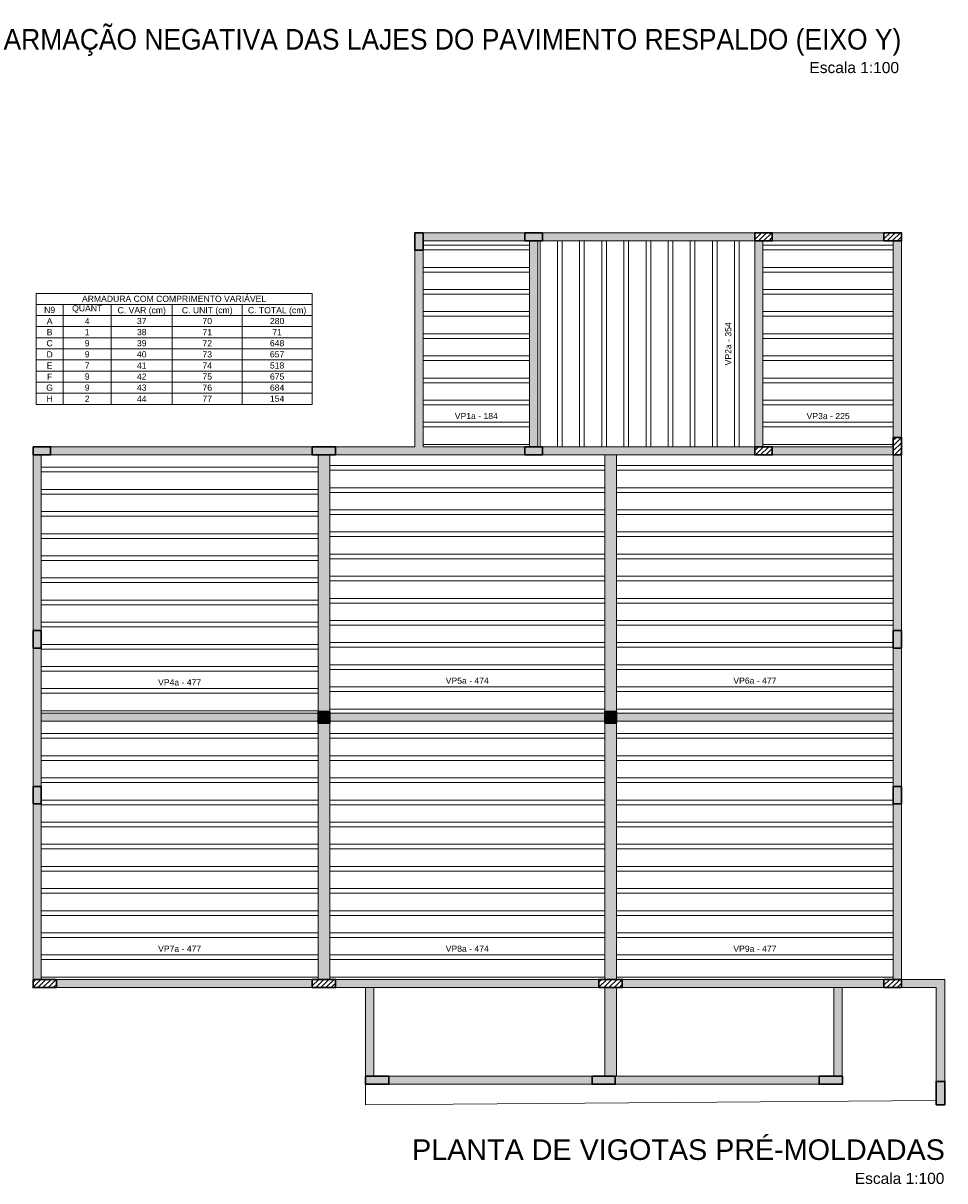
# Model space of a CAD drawing. Header units: millimetres. Extents: x 1434 to 2277, y -793 to -278.
# Tile 1 of 111: x 1435 to 1467, y -793 to -753. Entities that reach past the tile are written whole.
import ezdxf

# ---------------------------------------------------------------- set-up
doc = ezdxf.new("R2010")
doc.units = ezdxf.units.MM
for name, color, linetype, lineweight in [('DT-Hachura pilar em laje', 252, 'Continuous', 5), ('DT-Hachura viga em laje', 254, 'Continuous', 5), ('DT-Relação do aço', 250, 'Continuous', 5), ('DT-Título', 250, 'Continuous', 20), ('FO-Hachuras das lajes', 1, 'Continuous', 20), ('FO-Pilares', 4, 'Continuous', 30), ('FO-Textos das lajes', 3, 'Continuous', 20), ('FO-Vigas', 1, 'Continuous', 20)]:
    doc.layers.add(name, color=color, linetype=linetype, lineweight=lineweight)
doc.styles.add('ARIAL', font='arial.ttf')
pattern_1 = [(45, (1377.20654, -1659.71041), (-0.088388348, 0.088388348), [])]

msp = doc.modelspace()

# ---------------------------------------------------------------- hatches: boundary and pattern name
at = {"layer": 'DT-Hachura pilar em laje', "linetype": 'Continuous'}
for points in [[(1448.7901, -760.6434), (1448.9301, -760.6434), (1449.0701, -760.6434), (1449.0701, -760.3434), (1449.0701, -760.0434), (1448.9301, -760.0434), (1448.7901, -760.0434), (1448.7901, -760.3434)], [(1452.5701, -760.0434), (1452.5701, -760.1834), (1452.5701, -760.3234), (1452.8701, -760.3234), (1453.1701, -760.3234), (1453.1701, -760.1834), (1453.1701, -760.0434), (1452.8701, -760.0434)], [(1435.6725, -767.393), (1435.6725, -767.533), (1435.6725, -767.673), (1435.9725, -767.673), (1436.2725, -767.673), (1436.2725, -767.533), (1436.2725, -767.393), (1435.9725, -767.393)], [(1445.2637, -767.393), (1445.2637, -767.533), (1445.2637, -767.673), (1445.6637, -767.673), (1446.0637, -767.673), (1446.0637, -767.533), (1446.0637, -767.393), (1445.6637, -767.393)], [(1452.5701, -767.393), (1452.5701, -767.533), (1452.5701, -767.673), (1452.8701, -767.673), (1453.1701, -767.673), (1453.1701, -767.533), (1453.1701, -767.393), (1452.8701, -767.393)], [(1435.6725, -774.303), (1435.8125, -774.303), (1435.9525, -774.303), (1435.9525, -774.003), (1435.9525, -773.703), (1435.8125, -773.703), (1435.6725, -773.703), (1435.6725, -774.003)], [(1465.2263, -774.303), (1465.3663, -774.303), (1465.5063, -774.303), (1465.5063, -774.003), (1465.5063, -773.703), (1465.3663, -773.703), (1465.2263, -773.703), (1465.2263, -774.003)], [(1445.4637, -776.8782), (1445.6637, -776.8782), (1445.8637, -776.8782), (1445.8637, -776.6782), (1445.8637, -776.4782), (1445.6637, -776.4782), (1445.4637, -776.4782), (1445.4637, -776.6782)], [(1455.3151, -776.8782), (1455.5151, -776.8782), (1455.7151, -776.8782), (1455.7151, -776.6782), (1455.7151, -776.4782), (1455.5151, -776.4782), (1455.3151, -776.4782), (1455.3151, -776.6782)], [(1435.6725, -779.6534), (1435.8125, -779.6534), (1435.9525, -779.6534), (1435.9525, -779.3534), (1435.9525, -779.0534), (1435.8125, -779.0534), (1435.6725, -779.0534), (1435.6725, -779.3534)], [(1465.2263, -779.6534), (1465.3663, -779.6534), (1465.5063, -779.6534), (1465.5063, -779.3534), (1465.5063, -779.0534), (1465.3663, -779.0534), (1465.2263, -779.0534), (1465.2263, -779.3534)], [(1447.0963, -789.0034), (1447.0963, -789.1434), (1447.0963, -789.2834), (1447.4963, -789.2834), (1447.8963, -789.2834), (1447.8963, -789.1434), (1447.8963, -789.0034), (1447.4963, -789.0034)], [(1454.8763, -789.0034), (1454.8763, -789.1434), (1454.8763, -789.2834), (1455.2763, -789.2834), (1455.6763, -789.2834), (1455.6763, -789.1434), (1455.6763, -789.0034), (1455.2763, -789.0034)], [(1462.6763, -789.0034), (1462.6763, -789.1434), (1462.6763, -789.2834), (1463.0763, -789.2834), (1463.4763, -789.2834), (1463.4763, -789.1434), (1463.4763, -789.0034), (1463.0763, -789.0034)], [(1466.6971, -789.9834), (1466.8471, -789.9834), (1466.9971, -789.9834), (1466.9971, -789.5834), (1466.9971, -789.1834), (1466.8471, -789.1834), (1466.6971, -789.1834), (1466.6971, -789.5834)]]:
    msp.add_hatch(color=256, dxfattribs=at).paths.add_polyline_path(points)
h = msp.add_hatch(dxfattribs=at)
h.set_pattern_fill('ANSI31', color=256, style=0)
h.set_pattern_definition(pattern_1)
h.paths.add_polyline_path([(1460.4669, -760.0434), (1460.4669, -760.1834), (1460.4669, -760.3234), (1460.7669, -760.3234), (1461.0669, -760.3234), (1461.0669, -760.1834), (1461.0669, -760.0434), (1460.7669, -760.0434)])
h = msp.add_hatch(dxfattribs=at)
h.set_pattern_fill('ANSI31', color=256, style=0)
h.set_pattern_definition(pattern_1)
h.paths.add_polyline_path([(1464.9061, -760.0434), (1464.9061, -760.1834), (1464.9061, -760.3234), (1465.2061, -760.3234), (1465.5061, -760.3234), (1465.5061, -760.1834), (1465.5061, -760.0434), (1465.2061, -760.0434)])
h = msp.add_hatch(dxfattribs=at)
h.set_pattern_fill('ANSI31', color=256, style=0)
h.set_pattern_definition(pattern_1)
h.paths.add_polyline_path([(1465.2261, -767.673), (1465.3661, -767.673), (1465.5061, -767.673), (1465.5061, -767.373), (1465.5061, -767.073), (1465.3661, -767.073), (1465.2261, -767.073), (1465.2261, -767.373)])
h = msp.add_hatch(dxfattribs=at)
h.set_pattern_fill('ANSI31', color=256, style=0)
h.set_pattern_definition(pattern_1)
h.paths.add_polyline_path([(1460.4669, -767.393), (1460.4669, -767.533), (1460.4669, -767.673), (1460.7669, -767.673), (1461.0669, -767.673), (1461.0669, -767.533), (1461.0669, -767.393), (1460.7669, -767.393)])
h = msp.add_hatch(dxfattribs=at)
h.set_pattern_fill('ANSI31', color=256, style=0)
h.set_pattern_definition(pattern_1)
h.paths.add_polyline_path([(1435.6725, -785.6834), (1435.6725, -785.8234), (1435.6725, -785.9634), (1436.0725, -785.9634), (1436.4725, -785.9634), (1436.4725, -785.8234), (1436.4725, -785.6834), (1436.0725, -785.6834)])
h = msp.add_hatch(dxfattribs=at)
h.set_pattern_fill('ANSI31', color=256, style=0)
h.set_pattern_definition(pattern_1)
h.paths.add_polyline_path([(1445.2637, -785.6834), (1445.2637, -785.8234), (1445.2637, -785.9634), (1445.6637, -785.9634), (1446.0637, -785.9634), (1446.0637, -785.8234), (1446.0637, -785.6834), (1445.6637, -785.6834)])
h = msp.add_hatch(dxfattribs=at)
h.set_pattern_fill('ANSI31', color=256, style=0)
h.set_pattern_definition(pattern_1)
h.paths.add_polyline_path([(1455.1151, -785.6834), (1455.1151, -785.8234), (1455.1151, -785.9634), (1455.5151, -785.9634), (1455.9151, -785.9634), (1455.9151, -785.8234), (1455.9151, -785.6834), (1455.5151, -785.6834)])
h = msp.add_hatch(dxfattribs=at)
h.set_pattern_fill('ANSI31', color=256, style=0)
h.set_pattern_definition(pattern_1)
h.paths.add_polyline_path([(1464.9061, -785.6834), (1464.9061, -785.8234), (1464.9061, -785.9634), (1465.2061, -785.9634), (1465.5061, -785.9634), (1465.5061, -785.8234), (1465.5061, -785.6834), (1465.2061, -785.6834)])
at = {"layer": 'DT-Hachura viga em laje', "linetype": 'Continuous'}
for points in [[(1452.5701, -760.0434), (1452.5701, -760.0434), (1449.0701, -760.0434), (1449.0701, -760.3234), (1452.5701, -760.3234), (1452.5701, -760.0434)], [(1453.0099, -760.3234), (1453.0099, -760.3234), (1452.7301, -760.3234), (1452.7301, -767.393), (1453.0099, -767.393), (1453.0099, -760.3234)], [(1460.4669, -760.0434), (1460.4669, -760.0434), (1453.1701, -760.0434), (1453.1701, -760.3234), (1460.4669, -760.3234), (1460.4669, -760.0434)], [(1460.7469, -760.3234), (1460.7469, -760.3234), (1460.4669, -760.3234), (1460.4669, -767.393), (1460.7469, -767.393), (1460.7469, -760.3234)], [(1464.9061, -760.0436), (1464.9061, -760.0436), (1461.0669, -760.0436), (1461.0669, -760.3234), (1464.9061, -760.3234), (1464.9061, -760.0436)], [(1465.5061, -760.3234), (1465.5061, -760.3234), (1465.2261, -760.3234), (1465.2261, -760.8734), (1465.5061, -760.8734), (1465.5061, -760.3234)], [(1449.0701, -767.393), (1449.0701, -767.393), (1449.0701, -760.6434), (1448.7901, -760.6434), (1448.7901, -767.393), (1448.9301, -767.533), (1449.0701, -767.393)], [(1465.5061, -760.8734), (1465.5061, -760.8734), (1465.2261, -760.8734), (1465.2261, -767.073), (1465.5061, -767.073), (1465.5061, -760.8734)], [(1436.2725, -767.393), (1436.2725, -767.393), (1436.2725, -767.6732), (1445.2637, -767.6732), (1445.2637, -767.393), (1436.2725, -767.393)], [(1448.9301, -767.533), (1448.9301, -767.533), (1448.7901, -767.393), (1446.0637, -767.393), (1446.0637, -767.673), (1448.9301, -767.673), (1448.9301, -767.533)], [(1452.5701, -767.393), (1452.5701, -767.393), (1449.0701, -767.393), (1448.9301, -767.533), (1448.9301, -767.673), (1452.5701, -767.673), (1452.5701, -767.393)], [(1455.5151, -767.393), (1455.5151, -767.393), (1453.1701, -767.393), (1453.1701, -767.673), (1455.5151, -767.673), (1455.5151, -767.393)], [(1455.7151, -767.673), (1455.7151, -767.673), (1455.5151, -767.533), (1455.3151, -767.673), (1455.3151, -776.4782), (1455.7151, -776.4782), (1455.7151, -767.673)], [(1460.4669, -767.393), (1460.4669, -767.393), (1455.5151, -767.393), (1455.5151, -767.673), (1460.4669, -767.673), (1460.4669, -767.393)], [(1465.2261, -767.393), (1465.2261, -767.393), (1461.0669, -767.393), (1461.0669, -767.673), (1465.2261, -767.673), (1465.2261, -767.393)], [(1435.9525, -767.673), (1435.9525, -767.673), (1435.6725, -767.673), (1435.6725, -768.213), (1435.9525, -768.213), (1435.9525, -767.673)], [(1445.8637, -767.673), (1445.8637, -767.673), (1445.4637, -767.673), (1445.4637, -776.4782), (1445.8637, -776.4782), (1445.8637, -767.673)], [(1465.5061, -767.673), (1465.5061, -767.673), (1465.2261, -767.673), (1465.2261, -773.7032), (1465.5061, -773.7032), (1465.5061, -767.673)], [(1435.9525, -768.213), (1435.9525, -768.213), (1435.6725, -768.213), (1435.6725, -773.7032), (1435.9525, -773.7032), (1435.9525, -768.213)], [(1435.9525, -774.3032), (1435.9525, -774.3032), (1435.6725, -774.3032), (1435.6725, -776.6782), (1435.9525, -776.6782), (1435.9525, -774.3032)], [(1465.5061, -774.3032), (1465.5061, -774.3032), (1465.2261, -774.3032), (1465.2261, -776.6782), (1465.5061, -776.6782), (1465.5061, -774.3032)], [(1435.9525, -776.6782), (1435.9525, -776.6782), (1435.6725, -776.6782), (1435.6725, -779.0534), (1435.9525, -779.0534), (1435.9525, -776.6782)], [(1445.4637, -776.5382), (1445.4637, -776.5382), (1435.9525, -776.5382), (1435.8125, -776.6782), (1435.9525, -776.818), (1445.4637, -776.818), (1445.4637, -776.5382)], [(1455.3149, -776.5382), (1455.3149, -776.5382), (1445.8637, -776.5382), (1445.8637, -776.818), (1455.3149, -776.818), (1455.3149, -776.5382)], [(1465.3661, -776.6782), (1465.3661, -776.6782), (1465.2261, -776.5382), (1455.7151, -776.5382), (1455.7151, -776.818), (1465.2261, -776.818), (1465.3661, -776.6782)], [(1465.5061, -776.6782), (1465.5061, -776.6782), (1465.2261, -776.6782), (1465.2261, -779.0534), (1465.5061, -779.0534), (1465.5061, -776.6782)], [(1445.8637, -776.8782), (1445.8637, -776.8782), (1445.4637, -776.8782), (1445.4637, -785.6834), (1445.8637, -785.6834), (1445.8637, -776.8782)], [(1455.7149, -776.8782), (1455.7149, -776.8782), (1455.3151, -776.8782), (1455.3151, -785.6834), (1455.7149, -785.6834), (1455.7149, -776.8782)], [(1435.9525, -779.6534), (1435.9525, -779.6534), (1435.6725, -779.6534), (1435.6725, -785.1034), (1435.9525, -785.1034), (1435.9525, -779.6534)], [(1465.5061, -779.6534), (1465.5061, -779.6534), (1465.2261, -779.6534), (1465.2261, -785.0534), (1465.5061, -785.0534), (1465.5061, -779.6534)], [(1435.9525, -785.1034), (1435.9525, -785.1034), (1435.6725, -785.1034), (1435.6725, -785.6834), (1435.9525, -785.6834), (1435.9525, -785.1034)], [(1465.5061, -785.0534), (1465.5061, -785.0534), (1465.2261, -785.0534), (1465.2261, -785.6834), (1465.5061, -785.6834), (1465.5061, -785.0534)], [(1445.2637, -785.6834), (1445.2637, -785.6834), (1436.4725, -785.6834), (1436.4725, -785.9634), (1445.2637, -785.9634), (1445.2637, -785.6834)], [(1447.2365, -785.6834), (1447.2365, -785.6834), (1446.0637, -785.6834), (1446.0637, -785.9634), (1447.2365, -785.9634), (1447.2365, -785.6834)], [(1447.3765, -785.9634), (1447.3765, -785.9634), (1447.2365, -785.8234), (1447.0965, -785.9634), (1447.0965, -789.0034), (1447.3765, -789.0034), (1447.3765, -785.9634)], [(1455.1151, -785.6834), (1455.1151, -785.6834), (1447.2365, -785.6834), (1447.2365, -785.9634), (1455.1151, -785.9634), (1455.1151, -785.6834)], [(1463.3263, -785.6834), (1463.3263, -785.6834), (1455.9151, -785.6834), (1455.9151, -785.9634), (1463.3263, -785.9634), (1463.3263, -785.6834)], [(1463.4663, -785.9634), (1463.4663, -785.9634), (1463.3263, -785.8234), (1463.1863, -785.9634), (1463.1863, -789.0034), (1463.4663, -789.0034), (1463.4663, -785.9634)], [(1464.9061, -785.6834), (1464.9061, -785.6834), (1463.3263, -785.6834), (1463.3263, -785.9634), (1464.9061, -785.9634), (1464.9061, -785.6834)], [(1466.0963, -785.6834), (1466.0963, -785.6834), (1465.5061, -785.6834), (1465.5061, -785.9634), (1466.0963, -785.9634), (1466.0963, -785.6834)], [(1466.9971, -785.6834), (1466.9971, -785.6834), (1466.0963, -785.6834), (1466.0963, -785.9634), (1466.6971, -785.9634), (1466.9971, -785.6834)], [(1466.9971, -785.6834), (1466.9971, -785.6834), (1466.6971, -785.9634), (1466.6971, -789.1834), (1466.9971, -789.1834), (1466.9971, -785.6834)], [(1455.7151, -785.9634), (1455.7151, -785.9634), (1455.3151, -785.9634), (1455.3151, -789.0034), (1455.7151, -789.0034), (1455.7151, -785.9634)], [(1447.8965, -789.2834), (1447.8965, -789.2834), (1454.8761, -789.2834), (1454.8761, -789.0034), (1447.8965, -789.0034), (1447.8965, -789.2834)], [(1455.6763, -789.2834), (1455.6763, -789.2834), (1462.6763, -789.2834), (1462.6763, -789.0034), (1455.6763, -789.0034), (1455.6763, -789.2834)]]:
    msp.add_hatch(color=256, dxfattribs=at).paths.add_polyline_path(points)

# ---------------------------------------------------------------- linework, layer by layer
at = {"layer": 'DT-Relação do aço'}
for points in [[(1435.7766, -762.5066), (1435.7766, -762.1254), (1445.2567, -762.1254), (1445.2567, -762.5066), (1435.7766, -762.5066)], [(1435.7766, -762.8879), (1435.7766, -762.5066), (1436.7066, -762.5066), (1436.7066, -762.8879), (1435.7766, -762.8879)], [(1436.7066, -762.8879), (1436.7066, -762.5066), (1438.3567, -762.5066), (1438.3567, -762.8879), (1436.7066, -762.8879)], [(1438.3567, -762.8879), (1438.3567, -762.5066), (1440.4567, -762.5066), (1440.4567, -762.8879), (1438.3567, -762.8879)], [(1440.4567, -762.8879), (1440.4567, -762.5066), (1442.8567, -762.5066), (1442.8567, -762.8879), (1440.4567, -762.8879)], [(1442.8567, -762.8879), (1442.8567, -762.5066), (1445.2567, -762.5066), (1445.2567, -762.8879), (1442.8567, -762.8879)], [(1435.7766, -763.2691), (1435.7766, -762.8879), (1436.7066, -762.8879), (1436.7066, -763.2691), (1435.7766, -763.2691)], [(1436.7066, -763.2691), (1436.7066, -762.8879), (1438.3567, -762.8879), (1438.3567, -763.2691), (1436.7066, -763.2691)], [(1438.3567, -763.2691), (1438.3567, -762.8879), (1440.4567, -762.8879), (1440.4567, -763.2691), (1438.3567, -763.2691)], [(1440.4567, -763.2691), (1440.4567, -762.8879), (1442.8567, -762.8879), (1442.8567, -763.2691), (1440.4567, -763.2691)], [(1442.8567, -763.2691), (1442.8567, -762.8879), (1445.2567, -762.8879), (1445.2567, -763.2691), (1442.8567, -763.2691)], [(1435.7766, -763.6503), (1435.7766, -763.2691), (1436.7066, -763.2691), (1436.7066, -763.6503), (1435.7766, -763.6503)], [(1436.7066, -763.6503), (1436.7066, -763.2691), (1438.3567, -763.2691), (1438.3567, -763.6503), (1436.7066, -763.6503)], [(1438.3567, -763.6503), (1438.3567, -763.2691), (1440.4567, -763.2691), (1440.4567, -763.6503), (1438.3567, -763.6503)], [(1440.4567, -763.6503), (1440.4567, -763.2691), (1442.8567, -763.2691), (1442.8567, -763.6503), (1440.4567, -763.6503)], [(1442.8567, -763.6503), (1442.8567, -763.2691), (1445.2567, -763.2691), (1445.2567, -763.6503), (1442.8567, -763.6503)], [(1435.7766, -764.0316), (1435.7766, -763.6503), (1436.7066, -763.6503), (1436.7066, -764.0316), (1435.7766, -764.0316)], [(1436.7066, -764.0316), (1436.7066, -763.6503), (1438.3567, -763.6503), (1438.3567, -764.0316), (1436.7066, -764.0316)], [(1438.3567, -764.0316), (1438.3567, -763.6503), (1440.4567, -763.6503), (1440.4567, -764.0316), (1438.3567, -764.0316)], [(1440.4567, -764.0316), (1440.4567, -763.6503), (1442.8567, -763.6503), (1442.8567, -764.0316), (1440.4567, -764.0316)], [(1442.8567, -764.0316), (1442.8567, -763.6503), (1445.2567, -763.6503), (1445.2567, -764.0316), (1442.8567, -764.0316)], [(1435.7766, -764.4128), (1435.7766, -764.0316), (1436.7066, -764.0316), (1436.7066, -764.4128), (1435.7766, -764.4128)], [(1436.7066, -764.4128), (1436.7066, -764.0316), (1438.3567, -764.0316), (1438.3567, -764.4128), (1436.7066, -764.4128)], [(1438.3567, -764.4128), (1438.3567, -764.0316), (1440.4567, -764.0316), (1440.4567, -764.4128), (1438.3567, -764.4128)], [(1440.4567, -764.4128), (1440.4567, -764.0316), (1442.8567, -764.0316), (1442.8567, -764.4128), (1440.4567, -764.4128)], [(1442.8567, -764.4128), (1442.8567, -764.0316), (1445.2567, -764.0316), (1445.2567, -764.4128), (1442.8567, -764.4128)], [(1435.7766, -764.7941), (1435.7766, -764.4128), (1436.7066, -764.4128), (1436.7066, -764.7941), (1435.7766, -764.7941)], [(1436.7066, -764.7941), (1436.7066, -764.4128), (1438.3567, -764.4128), (1438.3567, -764.7941), (1436.7066, -764.7941)], [(1438.3567, -764.7941), (1438.3567, -764.4128), (1440.4567, -764.4128), (1440.4567, -764.7941), (1438.3567, -764.7941)], [(1440.4567, -764.7941), (1440.4567, -764.4128), (1442.8567, -764.4128), (1442.8567, -764.7941), (1440.4567, -764.7941)], [(1442.8567, -764.7941), (1442.8567, -764.4128), (1445.2567, -764.4128), (1445.2567, -764.7941), (1442.8567, -764.7941)], [(1435.7766, -765.1753), (1435.7766, -764.7941), (1436.7066, -764.7941), (1436.7066, -765.1753), (1435.7766, -765.1753)], [(1435.7766, -765.5565), (1435.7766, -765.1753), (1436.7066, -765.1753), (1436.7066, -765.5565), (1435.7766, -765.5565)], [(1436.7066, -765.1753), (1436.7066, -764.7941), (1438.3567, -764.7941), (1438.3567, -765.1753), (1436.7066, -765.1753)], [(1436.7066, -765.5565), (1436.7066, -765.1753), (1438.3567, -765.1753), (1438.3567, -765.5565), (1436.7066, -765.5565)], [(1438.3567, -765.1753), (1438.3567, -764.7941), (1440.4567, -764.7941), (1440.4567, -765.1753), (1438.3567, -765.1753)], [(1438.3567, -765.5565), (1438.3567, -765.1753), (1440.4567, -765.1753), (1440.4567, -765.5565), (1438.3567, -765.5565)], [(1440.4567, -765.1753), (1440.4567, -764.7941), (1442.8567, -764.7941), (1442.8567, -765.1753), (1440.4567, -765.1753)], [(1440.4567, -765.5565), (1440.4567, -765.1753), (1442.8567, -765.1753), (1442.8567, -765.5565), (1440.4567, -765.5565)], [(1442.8567, -765.1753), (1442.8567, -764.7941), (1445.2567, -764.7941), (1445.2567, -765.1753), (1442.8567, -765.1753)], [(1442.8567, -765.5565), (1442.8567, -765.1753), (1445.2567, -765.1753), (1445.2567, -765.5565), (1442.8567, -765.5565)], [(1435.7766, -765.9378), (1435.7766, -765.5565), (1436.7066, -765.5565), (1436.7066, -765.9378), (1435.7766, -765.9378)], [(1436.7066, -765.9378), (1436.7066, -765.5565), (1438.3567, -765.5565), (1438.3567, -765.9378), (1436.7066, -765.9378)], [(1438.3567, -765.9378), (1438.3567, -765.5565), (1440.4567, -765.5565), (1440.4567, -765.9378), (1438.3567, -765.9378)], [(1440.4567, -765.9378), (1440.4567, -765.5565), (1442.8567, -765.5565), (1442.8567, -765.9378), (1440.4567, -765.9378)], [(1442.8567, -765.9378), (1442.8567, -765.5565), (1445.2567, -765.5565), (1445.2567, -765.9378), (1442.8567, -765.9378)]]:
    msp.add_lwpolyline(points, close=True, dxfattribs=at)
at = {"layer": 'FO-Hachuras das lajes'}
for p, q in [((1453.0905, -767.3934), (1453.0905, -760.3234)), ((1453.6905, -767.3934), (1453.6905, -760.3234)), ((1453.8505, -767.3934), (1453.8505, -760.3234)), ((1454.4505, -767.3934), (1454.4505, -760.3234)), ((1454.6105, -767.3934), (1454.6105, -760.3234)), ((1455.2105, -767.3934), (1455.2105, -760.3234)), ((1455.3705, -767.3934), (1455.3705, -760.3234)), ((1455.9705, -767.3934), (1455.9705, -760.3234)), ((1456.1305, -767.3934), (1456.1305, -760.3234)), ((1456.7305, -767.3934), (1456.7305, -760.3234)), ((1456.8905, -767.3934), (1456.8905, -760.3234)), ((1457.4905, -767.3934), (1457.4905, -760.3234)), ((1457.6505, -767.3934), (1457.6505, -760.3234)), ((1458.2505, -767.3934), (1458.2505, -760.3234)), ((1458.4105, -767.3934), (1458.4105, -760.3234)), ((1459.0105, -767.3934), (1459.0105, -760.3234)), ((1459.1705, -767.3934), (1459.1705, -760.3234)), ((1459.7705, -767.3934), (1459.7705, -760.3234)), ((1459.9305, -767.3934), (1459.9305, -760.3234)), ((1449.0705, -760.4734), (1452.7305, -760.4734)), ((1449.0705, -760.6334), (1452.7305, -760.6334)), ((1460.7465, -760.4734), (1465.2265, -760.4734)), ((1460.7465, -760.6334), (1465.2265, -760.6334)), ((1449.0705, -761.2334), (1452.7305, -761.2334)), ((1449.0705, -761.3934), (1452.7305, -761.3934)), ((1460.7465, -761.2334), (1465.2265, -761.2334)), ((1460.7465, -761.3934), (1465.2265, -761.3934)), ((1449.0705, -761.9934), (1452.7305, -761.9934)), ((1460.7465, -761.9934), (1465.2265, -761.9934)), ((1449.0705, -762.1534), (1452.7305, -762.1534)), ((1460.7465, -762.1534), (1465.2265, -762.1534)), ((1449.0705, -762.7534), (1452.7305, -762.7534)), ((1460.7465, -762.7534), (1465.2265, -762.7534)), ((1449.0705, -762.9134), (1452.7305, -762.9134)), ((1460.7465, -762.9134), (1465.2265, -762.9134)), ((1449.0705, -763.5134), (1452.7305, -763.5134)), ((1460.7465, -763.5134), (1465.2265, -763.5134)), ((1449.0705, -763.6734), (1452.7305, -763.6734)), ((1460.7465, -763.6734), (1465.2265, -763.6734)), ((1449.0705, -764.2734), (1452.7305, -764.2734)), ((1460.7465, -764.2734), (1465.2265, -764.2734)), ((1449.0705, -764.4334), (1452.7305, -764.4334)), ((1460.7465, -764.4334), (1465.2265, -764.4334)), ((1449.0705, -765.0334), (1452.7305, -765.0334)), ((1460.7465, -765.0334), (1465.2265, -765.0334)), ((1449.0705, -765.1934), (1452.7305, -765.1934)), ((1460.7465, -765.1934), (1465.2265, -765.1934)), ((1449.0705, -765.7934), (1452.7305, -765.7934)), ((1449.0705, -765.9534), (1452.7305, -765.9534)), ((1460.7465, -765.7934), (1465.2265, -765.7934)), ((1460.7465, -765.9534), (1465.2265, -765.9534)), ((1449.0705, -766.5534), (1452.7305, -766.5534)), ((1449.0705, -766.7134), (1452.7305, -766.7134)), ((1460.7465, -766.5534), (1465.2265, -766.5534)), ((1460.7465, -766.7134), (1465.2265, -766.7134)), ((1449.0705, -767.3134), (1452.7305, -767.3134)), ((1460.7465, -767.3134), (1465.2265, -767.3134)), ((1435.9525, -768.0984), (1445.4635, -768.0984)), ((1435.9525, -768.2584), (1445.4635, -768.2584)), ((1445.8635, -768.0384), (1455.3155, -768.0384)), ((1445.8635, -768.1984), (1455.3155, -768.1984)), ((1455.7155, -768.0384), (1465.2265, -768.0384)), ((1455.7155, -768.1984), (1465.2265, -768.1984)), ((1465.2265, -768.0384), (1465.2265, -768.0384)), ((1465.2265, -768.1984), (1465.2265, -768.1984)), ((1435.9525, -768.8584), (1445.4635, -768.8584)), ((1435.9525, -769.0184), (1445.4635, -769.0184)), ((1445.8635, -768.7984), (1455.3155, -768.7984)), ((1445.8635, -768.9584), (1455.3155, -768.9584)), ((1455.7155, -768.7984), (1465.2265, -768.7984)), ((1455.7155, -768.9584), (1465.2265, -768.9584)), ((1465.2265, -768.7984), (1465.2265, -768.7984)), ((1465.2265, -768.9584), (1465.2265, -768.9584)), ((1435.9525, -769.6184), (1445.4635, -769.6184)), ((1435.9525, -769.7784), (1445.4635, -769.7784)), ((1445.8635, -769.5584), (1455.3155, -769.5584)), ((1445.8635, -769.7184), (1455.3155, -769.7184)), ((1455.7155, -769.5584), (1465.2265, -769.5584)), ((1455.7155, -769.7184), (1465.2265, -769.7184)), ((1465.2265, -769.5584), (1465.2265, -769.5584)), ((1465.2265, -769.7184), (1465.2265, -769.7184)), ((1445.8635, -770.3184), (1455.3155, -770.3184)), ((1455.7155, -770.3184), (1465.2265, -770.3184)), ((1465.2265, -770.3184), (1465.2265, -770.3184)), ((1435.9525, -770.3784), (1445.4635, -770.3784)), ((1435.9525, -770.5384), (1445.4635, -770.5384)), ((1445.8635, -770.4784), (1455.3155, -770.4784)), ((1455.7155, -770.4784), (1465.2265, -770.4784)), ((1465.2265, -770.4784), (1465.2265, -770.4784)), ((1445.8635, -771.0784), (1455.3155, -771.0784)), ((1455.7155, -771.0784), (1465.2265, -771.0784)), ((1465.2265, -771.0784), (1465.2265, -771.0784)), ((1435.9525, -771.1384), (1445.4635, -771.1384)), ((1435.9525, -771.2984), (1445.4635, -771.2984)), ((1445.8635, -771.2384), (1455.3155, -771.2384)), ((1455.7155, -771.2384), (1465.2265, -771.2384)), ((1465.2265, -771.2384), (1465.2265, -771.2384)), ((1435.9525, -771.8984), (1445.4635, -771.8984)), ((1445.8635, -771.8384), (1455.3155, -771.8384)), ((1455.7155, -771.8384), (1465.2265, -771.8384)), ((1465.2265, -771.8384), (1465.2265, -771.8384)), ((1435.9525, -772.0584), (1445.4635, -772.0584)), ((1445.8635, -771.9984), (1455.3155, -771.9984)), ((1455.7155, -771.9984), (1465.2265, -771.9984)), ((1465.2265, -771.9984), (1465.2265, -771.9984)), ((1435.9525, -772.6584), (1445.4635, -772.6584)), ((1445.8635, -772.5984), (1455.3155, -772.5984)), ((1455.7155, -772.5984), (1465.2265, -772.5984)), ((1435.9525, -772.8184), (1445.4635, -772.8184)), ((1445.8635, -772.7584), (1455.3155, -772.7584)), ((1455.7155, -772.7584), (1465.2265, -772.7584)), ((1435.9525, -773.4184), (1445.4635, -773.4184)), ((1445.8635, -773.3584), (1455.3155, -773.3584)), ((1445.8635, -773.5184), (1455.3155, -773.5184)), ((1455.7155, -773.3584), (1465.2265, -773.3584)), ((1455.7155, -773.5184), (1465.2265, -773.5184)), ((1435.9525, -773.5784), (1445.4635, -773.5784)), ((1435.9525, -774.1784), (1445.4635, -774.1784)), ((1445.8635, -774.1184), (1455.3155, -774.1184)), ((1445.8635, -774.2784), (1455.3155, -774.2784)), ((1455.7155, -774.1184), (1465.2265, -774.1184)), ((1455.7155, -774.2784), (1465.2265, -774.2784)), ((1435.9525, -774.3384), (1445.4635, -774.3384)), ((1435.9525, -774.9384), (1445.4635, -774.9384)), ((1435.9525, -775.0984), (1445.4635, -775.0984)), ((1445.8635, -774.8784), (1455.3155, -774.8784)), ((1445.8635, -775.0384), (1455.3155, -775.0384)), ((1455.7155, -774.8784), (1465.2265, -774.8784)), ((1455.7155, -775.0384), (1465.2265, -775.0384)), ((1435.9525, -775.6984), (1445.4635, -775.6984)), ((1435.9525, -775.8584), (1445.4635, -775.8584)), ((1445.8635, -775.6384), (1455.3155, -775.6384)), ((1445.8635, -775.7984), (1455.3155, -775.7984)), ((1455.7155, -775.6384), (1465.2265, -775.6384)), ((1455.7155, -775.7984), (1465.2265, -775.7984)), ((1435.9525, -776.4584), (1445.4635, -776.4584)), ((1445.8635, -776.3984), (1455.3155, -776.3984)), ((1455.7155, -776.3984), (1465.2265, -776.3984)), ((1465.2265, -776.3984), (1465.2265, -776.3984)), ((1435.9525, -777.2434), (1445.4635, -777.2434)), ((1435.9525, -777.4034), (1445.4635, -777.4034)), ((1445.8635, -777.2434), (1455.3155, -777.2434)), ((1445.8635, -777.4034), (1455.3155, -777.4034)), ((1455.7155, -777.2434), (1465.2265, -777.2434)), ((1455.7155, -777.4034), (1465.2265, -777.4034)), ((1465.2265, -777.2434), (1465.2265, -777.2434)), ((1465.2265, -777.4034), (1465.2265, -777.4034)), ((1435.9525, -778.0034), (1445.4635, -778.0034)), ((1435.9525, -778.1634), (1445.4635, -778.1634)), ((1445.8635, -778.0034), (1455.3155, -778.0034)), ((1445.8635, -778.1634), (1455.3155, -778.1634)), ((1455.7155, -778.0034), (1465.2265, -778.0034)), ((1455.7155, -778.1634), (1465.2265, -778.1634)), ((1435.9525, -778.7634), (1445.4635, -778.7634)), ((1435.9525, -778.9234), (1445.4635, -778.9234)), ((1445.8635, -778.7634), (1455.3155, -778.7634)), ((1445.8635, -778.9234), (1455.3155, -778.9234)), ((1455.7155, -778.7634), (1465.2265, -778.7634)), ((1455.7155, -778.9234), (1465.2265, -778.9234)), ((1435.9525, -779.5234), (1445.4635, -779.5234)), ((1435.9525, -779.6834), (1445.4635, -779.6834)), ((1445.8635, -779.5234), (1455.3155, -779.5234)), ((1445.8635, -779.6834), (1455.3155, -779.6834)), ((1455.7155, -779.5234), (1465.2265, -779.5234)), ((1455.7155, -779.6834), (1465.2265, -779.6834)), ((1465.2265, -779.5234), (1465.2265, -779.5234)), ((1465.2265, -779.6834), (1465.2265, -779.6834)), ((1435.9525, -780.2834), (1445.4635, -780.2834)), ((1435.9525, -780.4434), (1445.4635, -780.4434)), ((1445.8635, -780.2834), (1455.3155, -780.2834)), ((1445.8635, -780.4434), (1455.3155, -780.4434)), ((1455.7155, -780.2834), (1465.2265, -780.2834)), ((1455.7155, -780.4434), (1465.2265, -780.4434)), ((1465.2265, -780.2834), (1465.2265, -780.2834)), ((1465.2265, -780.4434), (1465.2265, -780.4434)), ((1435.9525, -781.0434), (1445.4635, -781.0434)), ((1445.8635, -781.0434), (1455.3155, -781.0434)), ((1455.7155, -781.0434), (1465.2265, -781.0434)), ((1465.2265, -781.0434), (1465.2265, -781.0434)), ((1435.9525, -781.2034), (1445.4635, -781.2034)), ((1445.8635, -781.2034), (1455.3155, -781.2034)), ((1455.7155, -781.2034), (1465.2265, -781.2034)), ((1465.2265, -781.2034), (1465.2265, -781.2034)), ((1435.9525, -781.8034), (1445.4635, -781.8034)), ((1445.8635, -781.8034), (1455.3155, -781.8034)), ((1455.7155, -781.8034), (1465.2265, -781.8034)), ((1465.2265, -781.8034), (1465.2265, -781.8034)), ((1465.2265, -781.8034), (1465.2265, -781.8034)), ((1435.9525, -781.9634), (1445.4635, -781.9634)), ((1445.8635, -781.9634), (1455.3155, -781.9634)), ((1455.7155, -781.9634), (1465.2265, -781.9634)), ((1465.2265, -781.9634), (1465.2265, -781.9634)), ((1465.2265, -781.9634), (1465.2265, -781.9634)), ((1435.9525, -782.5634), (1445.4635, -782.5634)), ((1445.8635, -782.5634), (1455.3155, -782.5634)), ((1455.7155, -782.5634), (1465.2265, -782.5634)), ((1465.2265, -782.5634), (1465.2265, -782.5634)), ((1465.2265, -782.5634), (1465.2265, -782.5634)), ((1435.9525, -782.7234), (1445.4635, -782.7234)), ((1445.8635, -782.7234), (1455.3155, -782.7234)), ((1455.7155, -782.7234), (1465.2265, -782.7234)), ((1465.2265, -782.7234), (1465.2265, -782.7234)), ((1465.2265, -782.7234), (1465.2265, -782.7234)), ((1435.9525, -783.3234), (1445.4635, -783.3234)), ((1445.8635, -783.3234), (1455.3155, -783.3234)), ((1455.7155, -783.3234), (1465.2265, -783.3234)), ((1465.2265, -783.3234), (1465.2265, -783.3234)), ((1465.2265, -783.3234), (1465.2265, -783.3234)), ((1435.9525, -783.4834), (1445.4635, -783.4834)), ((1445.8635, -783.4834), (1455.3155, -783.4834)), ((1455.7155, -783.4834), (1465.2265, -783.4834)), ((1465.2265, -783.4834), (1465.2265, -783.4834)), ((1465.2265, -783.4834), (1465.2265, -783.4834)), ((1435.9525, -784.0834), (1445.4635, -784.0834)), ((1435.9525, -784.2434), (1445.4635, -784.2434)), ((1445.8635, -784.0834), (1455.3155, -784.0834)), ((1445.8635, -784.2434), (1455.3155, -784.2434)), ((1455.7155, -784.0834), (1465.2265, -784.0834)), ((1455.7155, -784.2434), (1465.2265, -784.2434)), ((1465.2265, -784.0834), (1465.2265, -784.0834)), ((1465.2265, -784.0834), (1465.2265, -784.0834)), ((1465.2265, -784.2434), (1465.2265, -784.2434)), ((1465.2265, -784.2434), (1465.2265, -784.2434)), ((1435.9525, -784.8434), (1445.4635, -784.8434)), ((1435.9525, -785.0034), (1445.4635, -785.0034)), ((1445.8635, -784.8434), (1455.3155, -784.8434)), ((1445.8635, -785.0034), (1455.3155, -785.0034)), ((1455.7155, -784.8434), (1465.2265, -784.8434)), ((1455.7155, -785.0034), (1465.2265, -785.0034)), ((1465.2265, -784.8434), (1465.2265, -784.8434)), ((1465.2265, -784.8434), (1465.2265, -784.8434)), ((1465.2265, -785.0034), (1465.2265, -785.0034)), ((1465.2265, -785.0034), (1465.2265, -785.0034)), ((1435.9525, -785.6034), (1445.4635, -785.6034)), ((1445.8635, -785.6034), (1455.3155, -785.6034)), ((1455.7155, -785.6034), (1465.2265, -785.6034)), ((1465.2265, -785.6034), (1465.2265, -785.6034)), ((1465.2265, -785.6034), (1465.2265, -785.6034))]:
    msp.add_line(p, q, dxfattribs=at)
at = {"layer": 'FO-Pilares'}
for points in [[(1448.7901, -760.6434), (1448.9301, -760.6434), (1449.0701, -760.6434), (1449.0701, -760.3434), (1449.0701, -760.0434), (1448.9301, -760.0434), (1448.7901, -760.0434), (1448.7901, -760.3434), (1448.7901, -760.6434)], [(1452.5701, -760.0434), (1452.5701, -760.1834), (1452.5701, -760.3234), (1452.8701, -760.3234), (1453.1701, -760.3234), (1453.1701, -760.1834), (1453.1701, -760.0434), (1452.8701, -760.0434), (1452.5701, -760.0434)], [(1460.4669, -760.0434), (1460.4669, -760.1834), (1460.4669, -760.3234), (1460.7669, -760.3234), (1461.0669, -760.3234), (1461.0669, -760.1834), (1461.0669, -760.0434), (1460.7669, -760.0434), (1460.4669, -760.0434)], [(1464.9061, -760.0434), (1464.9061, -760.1834), (1464.9061, -760.3234), (1465.2061, -760.3234), (1465.5061, -760.3234), (1465.5061, -760.1834), (1465.5061, -760.0434), (1465.2061, -760.0434), (1464.9061, -760.0434)], [(1465.2261, -767.673), (1465.3661, -767.673), (1465.5061, -767.673), (1465.5061, -767.373), (1465.5061, -767.073), (1465.3661, -767.073), (1465.2261, -767.073), (1465.2261, -767.373), (1465.2261, -767.673)], [(1435.6725, -767.393), (1435.6725, -767.533), (1435.6725, -767.673), (1435.9725, -767.673), (1436.2725, -767.673), (1436.2725, -767.533), (1436.2725, -767.393), (1435.9725, -767.393), (1435.6725, -767.393)], [(1445.2637, -767.393), (1445.2637, -767.533), (1445.2637, -767.673), (1445.6637, -767.673), (1446.0637, -767.673), (1446.0637, -767.533), (1446.0637, -767.393), (1445.6637, -767.393), (1445.2637, -767.393)], [(1452.5701, -767.393), (1452.5701, -767.533), (1452.5701, -767.673), (1452.8701, -767.673), (1453.1701, -767.673), (1453.1701, -767.533), (1453.1701, -767.393), (1452.8701, -767.393), (1452.5701, -767.393)], [(1460.4669, -767.393), (1460.4669, -767.533), (1460.4669, -767.673), (1460.7669, -767.673), (1461.0669, -767.673), (1461.0669, -767.533), (1461.0669, -767.393), (1460.7669, -767.393), (1460.4669, -767.393)], [(1435.6725, -774.303), (1435.8125, -774.303), (1435.9525, -774.303), (1435.9525, -774.003), (1435.9525, -773.703), (1435.8125, -773.703), (1435.6725, -773.703), (1435.6725, -774.003), (1435.6725, -774.303)], [(1465.2263, -774.303), (1465.3663, -774.303), (1465.5063, -774.303), (1465.5063, -774.003), (1465.5063, -773.703), (1465.3663, -773.703), (1465.2263, -773.703), (1465.2263, -774.003), (1465.2263, -774.303)], [(1445.4637, -776.8782), (1445.6637, -776.8782), (1445.8637, -776.8782), (1445.8637, -776.6782), (1445.8637, -776.4782), (1445.6637, -776.4782), (1445.4637, -776.4782), (1445.4637, -776.6782), (1445.4637, -776.8782)], [(1455.3151, -776.8782), (1455.5151, -776.8782), (1455.7151, -776.8782), (1455.7151, -776.6782), (1455.7151, -776.4782), (1455.5151, -776.4782), (1455.3151, -776.4782), (1455.3151, -776.6782), (1455.3151, -776.8782)], [(1435.6725, -779.6534), (1435.8125, -779.6534), (1435.9525, -779.6534), (1435.9525, -779.3534), (1435.9525, -779.0534), (1435.8125, -779.0534), (1435.6725, -779.0534), (1435.6725, -779.3534), (1435.6725, -779.6534)], [(1465.2263, -779.6534), (1465.3663, -779.6534), (1465.5063, -779.6534), (1465.5063, -779.3534), (1465.5063, -779.0534), (1465.3663, -779.0534), (1465.2263, -779.0534), (1465.2263, -779.3534), (1465.2263, -779.6534)], [(1435.6725, -785.6834), (1435.6725, -785.8234), (1435.6725, -785.9634), (1436.0725, -785.9634), (1436.4725, -785.9634), (1436.4725, -785.8234), (1436.4725, -785.6834), (1436.0725, -785.6834), (1435.6725, -785.6834)], [(1445.2637, -785.6834), (1445.2637, -785.8234), (1445.2637, -785.9634), (1445.6637, -785.9634), (1446.0637, -785.9634), (1446.0637, -785.8234), (1446.0637, -785.6834), (1445.6637, -785.6834), (1445.2637, -785.6834)], [(1455.1151, -785.6834), (1455.1151, -785.8234), (1455.1151, -785.9634), (1455.5151, -785.9634), (1455.9151, -785.9634), (1455.9151, -785.8234), (1455.9151, -785.6834), (1455.5151, -785.6834), (1455.1151, -785.6834)], [(1464.9061, -785.6834), (1464.9061, -785.8234), (1464.9061, -785.9634), (1465.2061, -785.9634), (1465.5061, -785.9634), (1465.5061, -785.8234), (1465.5061, -785.6834), (1465.2061, -785.6834), (1464.9061, -785.6834)], [(1447.0963, -789.0034), (1447.0963, -789.1434), (1447.0963, -789.2834), (1447.4963, -789.2834), (1447.8963, -789.2834), (1447.8963, -789.1434), (1447.8963, -789.0034), (1447.4963, -789.0034), (1447.0963, -789.0034)], [(1454.8763, -789.0034), (1454.8763, -789.1434), (1454.8763, -789.2834), (1455.2763, -789.2834), (1455.6763, -789.2834), (1455.6763, -789.1434), (1455.6763, -789.0034), (1455.2763, -789.0034), (1454.8763, -789.0034)], [(1462.6763, -789.0034), (1462.6763, -789.1434), (1462.6763, -789.2834), (1463.0763, -789.2834), (1463.4763, -789.2834), (1463.4763, -789.1434), (1463.4763, -789.0034), (1463.0763, -789.0034), (1462.6763, -789.0034)], [(1466.6971, -789.9834), (1466.8471, -789.9834), (1466.9971, -789.9834), (1466.9971, -789.5834), (1466.9971, -789.1834), (1466.8471, -789.1834), (1466.6971, -789.1834), (1466.6971, -789.5834), (1466.6971, -789.9834)]]:
    msp.add_lwpolyline(points, close=True, dxfattribs=at)
at = {"layer": 'FO-Vigas'}
for p, q in [((1449.0701, -760.0434), (1452.5701, -760.0434)), ((1449.0701, -760.3234), (1452.5701, -760.3234)), ((1452.7301, -767.393), (1452.7301, -760.3234)), ((1453.0101, -767.393), (1453.0101, -760.3234)), ((1453.1701, -760.0434), (1460.4669, -760.0434)), ((1453.1701, -760.3234), (1460.4669, -760.3234)), ((1460.4669, -767.393), (1460.4669, -760.3234)), ((1460.7469, -767.393), (1460.7469, -760.3234)), ((1461.0669, -760.0434), (1464.9061, -760.0434)), ((1461.0669, -760.3234), (1464.9061, -760.3234)), ((1465.2261, -760.8734), (1465.2261, -760.3234)), ((1465.5061, -760.8734), (1465.5061, -760.3234)), ((1448.7901, -767.393), (1448.7901, -760.6434)), ((1449.0701, -767.393), (1449.0701, -760.6434)), ((1465.2261, -767.073), (1465.2261, -760.8734)), ((1465.5061, -767.073), (1465.5061, -760.8734)), ((1436.2725, -767.393), (1445.2637, -767.393)), ((1446.0637, -767.393), (1448.7901, -767.393)), ((1449.0701, -767.393), (1452.5701, -767.393)), ((1453.1701, -767.393), (1455.5151, -767.393)), ((1455.5151, -767.393), (1460.4669, -767.393)), ((1461.0669, -767.393), (1465.2261, -767.393)), ((1435.6725, -768.213), (1435.6725, -767.673)), ((1435.9525, -768.213), (1435.9525, -767.673)), ((1436.2725, -767.673), (1445.2637, -767.673)), ((1445.4637, -776.4782), (1445.4637, -767.673)), ((1445.8637, -776.4782), (1445.8637, -767.673)), ((1446.0637, -767.673), (1448.9301, -767.673)), ((1448.9301, -767.673), (1452.5701, -767.673)), ((1453.1701, -767.673), (1455.5151, -767.673)), ((1455.3151, -776.4782), (1455.3151, -767.673)), ((1455.5151, -767.673), (1460.4669, -767.673)), ((1455.7151, -776.4782), (1455.7151, -767.673)), ((1461.0669, -767.673), (1465.2261, -767.673)), ((1465.2261, -773.703), (1465.2261, -767.673)), ((1465.5061, -773.703), (1465.5061, -767.673)), ((1435.6725, -773.703), (1435.6725, -768.213)), ((1435.9525, -773.703), (1435.9525, -768.213)), ((1435.6725, -776.6782), (1435.6725, -774.303)), ((1435.9525, -776.6782), (1435.9525, -774.303)), ((1465.2261, -776.6782), (1465.2261, -774.303)), ((1465.5061, -776.6782), (1465.5061, -774.303)), ((1435.6725, -779.0534), (1435.6725, -776.6782)), ((1435.9525, -776.5382), (1445.4637, -776.5382)), ((1435.9525, -779.0534), (1435.9525, -776.6782)), ((1445.8637, -776.5382), (1455.3151, -776.5382)), ((1455.7151, -776.5382), (1465.2261, -776.5382)), ((1465.2261, -779.0534), (1465.2261, -776.6782)), ((1465.5061, -779.0534), (1465.5061, -776.6782)), ((1435.9525, -776.8182), (1445.4637, -776.8182)), ((1445.4637, -785.6834), (1445.4637, -776.8782)), ((1445.8637, -776.8182), (1455.3151, -776.8182)), ((1445.8637, -785.6834), (1445.8637, -776.8782)), ((1455.3151, -785.6834), (1455.3151, -776.8782)), ((1455.7151, -776.8182), (1465.2261, -776.8182)), ((1455.7151, -785.6834), (1455.7151, -776.8782)), ((1435.6725, -785.1034), (1435.6725, -779.6534)), ((1435.9525, -785.1034), (1435.9525, -779.6534)), ((1465.2261, -785.0534), (1465.2261, -779.6534)), ((1465.5061, -785.0534), (1465.5061, -779.6534)), ((1435.6725, -785.6834), (1435.6725, -785.1034)), ((1435.9525, -785.6834), (1435.9525, -785.1034)), ((1465.2261, -785.6834), (1465.2261, -785.0534)), ((1465.5061, -785.6834), (1465.5061, -785.0534)), ((1436.4725, -785.6836), (1445.2637, -785.6835)), ((1446.0637, -785.6834), (1447.2363, -785.6834)), ((1447.2363, -785.6834), (1455.1151, -785.6834)), ((1455.9151, -785.6834), (1463.3263, -785.6834)), ((1463.3263, -785.6834), (1464.9061, -785.6834)), ((1465.5061, -785.6834), (1466.0963, -785.6834)), ((1466.0963, -785.6834), (1466.9971, -785.6834)), ((1466.9971, -789.1834), (1466.9971, -785.6834)), ((1436.4725, -785.9636), (1445.2637, -785.9635)), ((1446.0637, -785.9634), (1447.2363, -785.9634)), ((1447.0963, -789.0034), (1447.0963, -785.9634)), ((1447.2363, -785.9634), (1455.1151, -785.9634)), ((1447.3763, -789.0034), (1447.3763, -785.9634)), ((1455.3151, -789.0034), (1455.3151, -785.9634)), ((1455.7151, -789.0034), (1455.7151, -785.9634)), ((1455.9151, -785.9634), (1463.3263, -785.9634)), ((1463.1863, -789.0034), (1463.1863, -785.9634)), ((1463.3263, -785.9634), (1464.9061, -785.9634)), ((1463.4663, -789.0034), (1463.4663, -785.9634)), ((1465.5061, -785.9634), (1466.0963, -785.9634)), ((1466.0963, -785.9634), (1466.6971, -785.9634)), ((1466.6971, -789.1834), (1466.6971, -785.9634)), ((1447.8963, -789.0034), (1454.8763, -789.0034)), ((1455.7151, -789.0034), (1462.6763, -789.0034)), ((1447.0963, -789.9834), (1447.0963, -789.2834)), ((1447.8963, -789.2834), (1454.8763, -789.2834)), ((1455.6763, -789.2834), (1462.6763, -789.2834)), ((1447.0963, -789.9834), (1466.6971, -789.8444))]:
    msp.add_line(p, q, dxfattribs=at)

# ---------------------------------------------------------------- texts
at = {"layer": 'DT-Relação do aço', "linetype": 'Continuous', "char_height": 0.2118, "attachment_point": 8, "line_spacing_factor": 0.798, "style": 'ARIAL'}
for s, insert, width in [('ARMADURA COM COMPRIMENTO VARIÁVEL', (1440.5167, -762.4219), 12.690862), ('N9', (1436.2416, -762.8031), 0.758398), ('QUANT', (1437.5317, -762.8031), 2.076471), ('C. VAR (cm)', (1439.4068, -762.8734), 3.328784), ('C. UNIT (cm)', (1441.6568, -762.8734), 3.493036), ('C. TOTAL (cm)', (1444.0568, -762.8734), 4.020844), ('A', (1436.2416, -763.1844), 0.395711), ('4', (1437.5317, -763.1844), 0.329953), ('37', (1439.4067, -763.1844), 0.659905), ('70', (1441.6567, -763.1844), 0.659905), ('280', (1444.0567, -763.1844), 0.989858), ('B', (1436.2416, -763.5656), 0.395711), ('1', (1437.5317, -763.5656), 0.329953), ('38', (1439.4067, -763.5656), 0.659905), ('71', (1441.6567, -763.5656), 0.659905), ('71', (1444.0567, -763.5656), 0.659905), ('C', (1436.2416, -763.9469), 0.428446), ('9', (1437.5317, -763.9469), 0.329953), ('39', (1439.4067, -763.9469), 0.659905), ('72', (1441.6567, -763.9469), 0.659905), ('648', (1444.0567, -763.9469), 0.989858), ('D', (1436.2416, -764.3281), 0.428446), ('9', (1437.5317, -764.3281), 0.329953), ('40', (1439.4067, -764.3281), 0.659905), ('73', (1441.6567, -764.3281), 0.659905), ('657', (1444.0567, -764.3281), 0.989858), ('E', (1436.2416, -764.7093), 0.395711), ('7', (1437.5317, -764.7093), 0.329953), ('41', (1439.4067, -764.7093), 0.659905), ('74', (1441.6567, -764.7093), 0.659905), ('518', (1444.0567, -764.7093), 0.989858), ('F', (1436.2416, -765.0906), 0.362397), ('9', (1437.5317, -765.0906), 0.329953), ('42', (1439.4067, -765.0906), 0.659905), ('75', (1441.6567, -765.0906), 0.659905), ('675', (1444.0567, -765.0906), 0.989858), ('G', (1436.2416, -765.4718), 0.46147), ('2', (1437.5317, -765.8531), 0.329953), ('9', (1437.5317, -765.4718), 0.329953), ('43', (1439.4067, -765.4718), 0.659905), ('76', (1441.6567, -765.4718), 0.659905), ('684', (1444.0567, -765.4718), 0.989858), ('H', (1436.2416, -765.8531), 0.428446), ('44', (1439.4067, -765.8531), 0.659905), ('77', (1441.6567, -765.8531), 0.659905), ('154', (1444.0567, -765.8531), 0.989858)]:
    msp.add_mtext(s, dxfattribs=dict(at, insert=insert, width=width))
at = {"layer": 'DT-Título', "char_height": 0.706, "attachment_point": 9, "line_spacing_factor": 0.798, "style": 'ARIAL'}
for s, insert, width in [('ARMAÇÃO NEGATIVA DAS LAJES DO PAVIMENTO RESPALDO (EIXO Y)', (1465.5058, -753.9736), 86.19499), ('PLANTA DE VIGOTAS PRÉ-MOLDADAS ', (1466.9971, -791.8896), 47.745294)]:
    msp.add_mtext(s, dxfattribs=dict(at, insert=insert, width=width))
at = {"layer": 'DT-Título', "char_height": 0.38124, "attachment_point": 9, "line_spacing_factor": 0.798, "style": 'ARIAL'}
for insert in [(1465.4237, -754.5686), (1466.9823, -792.7103)]:
    msp.add_mtext('Escala 1:100', dxfattribs=dict(at, insert=insert))
at = {"layer": 'FO-Textos das lajes', "linetype": 'Continuous', "insert": (1459.6642, -763.8582), "char_height": 0.2118, "attachment_point": 8, "rotation": 90, "line_spacing_factor": 0.798, "style": 'ARIAL'}
msp.add_mtext('VP2a - 354', dxfattribs=at)
at = {"layer": 'FO-Textos das lajes', "linetype": 'Continuous', "char_height": 0.2118, "attachment_point": 8, "line_spacing_factor": 0.798, "style": 'ARIAL'}
for s, insert in [('VP1a - 184', (1450.9001, -766.4471)), ('VP3a - 225', (1462.9865, -766.4471)), ('VP4a - 477', (1440.7081, -775.5923)), ('VP5a - 474', (1450.5894, -775.5323)), ('VP6a - 477', (1460.4706, -775.5323)), ('VP7a - 477', (1440.7081, -784.7375)), ('VP8a - 474', (1450.5894, -784.7375)), ('VP9a - 477', (1460.4706, -784.7375))]:
    msp.add_mtext(s, dxfattribs=dict(at, insert=insert))

doc.saveas('drawing.dxf')
